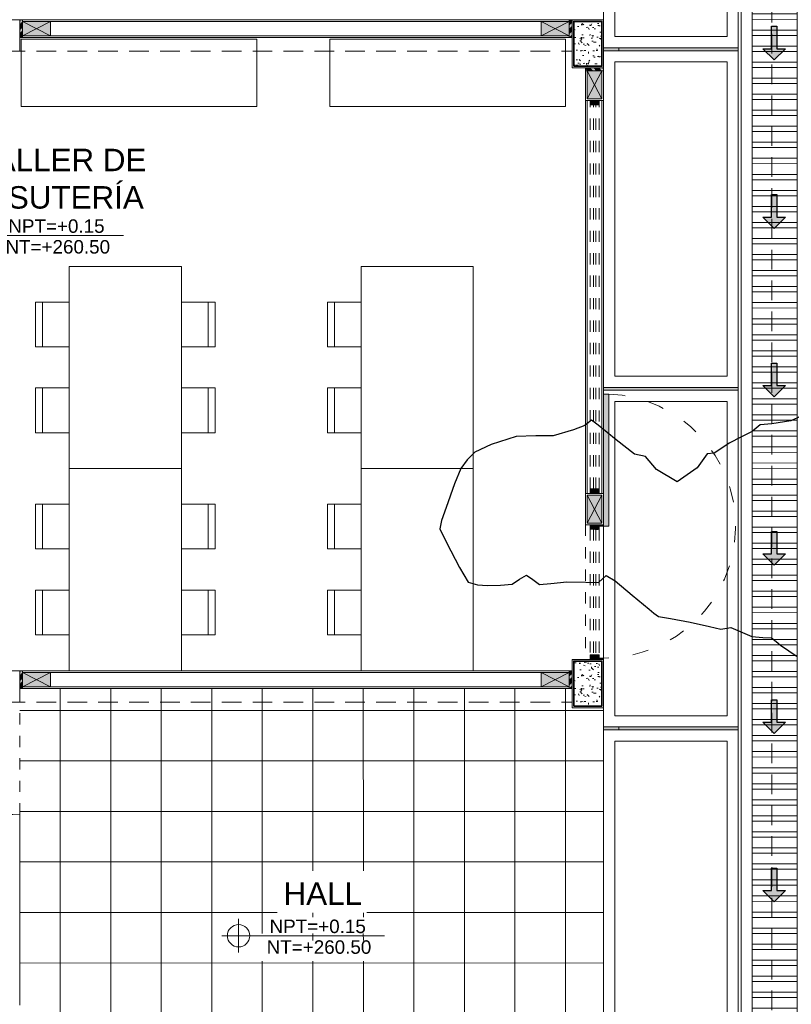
# Model space of a CAD drawing. Header units: millimetres. Extents: x -8931983 to 9630244, y 4 to 18563053.
# Tile 139 of 256: x 349109.39 to 349116.26, y 9281972.63 to 9281981.4. Entities that reach past the tile are written whole.
import ezdxf

# ---------------------------------------------------------------- set-up
doc = ezdxf.new("R2010")
doc.units = ezdxf.units.MM
doc.set_wipeout_variables(frame=1)
for name, pattern in [('01 nivel$0$HIDDEN2', [0.1875, 0.125, -0.0625]), ('ACAD_ISO03W100', [30, 12, -18]), ('CONTINUA', [0]), ('DASHED2', [0.375, 0.25, -0.125]), ('HIDDEN', [9.524999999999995, 6.349999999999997, -3.174999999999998])]:
    doc.linetypes.add(name, pattern=pattern)
for name, color, linetype, lineweight in [('.', 7, 'Continuous', 0), ('0_ CUNETAS', 151, 'Continuous', 5), ('0_PROYECCIONES 1', 1, 'DASHED2', 0), ('0_TARRAJEO', 32, 'Continuous', 0), ('0_VANOS', 30, 'Continuous', 9), ('COLUMNAS', 3, 'Continuous', 35), ('COLUMNETAS TOP', 253, 'Continuous', 0), ('CUNETAS', 5, 'Continuous', 0), ('G-ANNO-DIMS', 7, 'Continuous', 5), ('JUNTAS DE DILATACIÓN', 160, 'CONTINUA', 9), ('LPUERTAS', 7, 'Continuous', 5), ('MURO', 133, 'Continuous', 15), ('Proyecciones 2', 251, 'HIDDEN', 5), ('PUERTAS-1.5', 1, 'Continuous', 9), ('TARRAJEO', 32, 'Continuous', 0), ('TEXTO AMBIENTES', 7, 'Continuous', 30), ('vereda', 254, 'Continuous', 5)]:
    doc.layers.add(name, color=color, linetype=linetype, lineweight=lineweight)
for name, color, linetype, lineweight, true_color in [('0_COLUMNA ACHURADO', 250, 'Continuous', 0, 0x363636), ('0_TEXTURA PISOS', 252, 'Continuous', 0, 0x8c8c8c), ('LMOBILIARIO', 252, 'Continuous', 5, 0x898989)]:
    doc.layers.add(name, color=color, linetype=linetype, lineweight=lineweight, true_color=true_color)
doc.layers.add('C-TOPO', color=7, linetype='Continuous')
doc.styles.add('Arial_1', font='arial.ttf', dxfattribs={"height": 0.15})

# ---------------------------------------------------------------- blocks, each defined once
blk = doc.blocks.new('00_PTA_ 01')
at = {"layer": 'PUERTAS-1.5', "true_color": 0xffffff}
h = blk.add_hatch(color=7, dxfattribs=at)
h.dxf.hatch_style = 1
h.paths.add_polyline_path([(1.970000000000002, 0.1050000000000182), (0.9900000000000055, 0.1049999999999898), (0.9900000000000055, 0.0649999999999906), (1.970000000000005, 0.0650000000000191)])
h = blk.add_hatch(color=7, dxfattribs=at)
h.dxf.hatch_style = 1
h.paths.add_polyline_path([(0, 0), (0.0349999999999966, 0), (0.0349999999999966, 0.0249999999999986), (0.009999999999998, 0.0250000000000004), (0.009999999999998, 0.0649999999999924), (0, 0.0649999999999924)])
h = blk.add_hatch(color=7, dxfattribs=at)
h.dxf.hatch_style = 1
h.paths.add_polyline_path([(1, 3.6e-15), (1, 0.0649999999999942), (0.9900000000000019, 0.0649999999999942), (0.9900000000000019, 0.0250000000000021), (0.9650000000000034, 0.0250000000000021), (0.9650000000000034, 3.6e-15)])
at = {"layer": 'PUERTAS-1.5'}
for points in [[(1.970000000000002, 0.1050000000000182), (0.9900000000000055, 0.1049999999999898), (0.9900000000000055, 0.0649999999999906), (1.970000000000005, 0.0650000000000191)], [(0, 0), (0.0349999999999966, 0), (0.0349999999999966, 0.0249999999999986), (0.009999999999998, 0.0250000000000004), (0.009999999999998, 0.0649999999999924), (0, 0.0649999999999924)], [(1, 3.6e-15), (1, 0.0649999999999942), (0.9900000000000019, 0.0649999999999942), (0.9900000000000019, 0.0250000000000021), (0.9650000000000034, 0.0250000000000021), (0.9650000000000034, 3.6e-15)]]:
    blk.add_lwpolyline(points, close=True, dxfattribs=at)
at = {"layer": 'PUERTAS-1.5', "linetype": 'ACAD_ISO03W100', "ltscale": 0.01}
blk.add_arc((0.9904164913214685, 0.0645919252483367), 0.9804165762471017, 2.362126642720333, 179.9761520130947, dxfattribs=at)
at = {"layer": 'PUERTAS-1.5', "linetype": 'HIDDEN', "ltscale": 0.25}
blk.add_arc((0.9900000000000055, 0.0650000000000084), 0.9799999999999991, 359.9999999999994, 1.2213e-12, dxfattribs=at)
blk = doc.blocks.new('JUNTA VEREDA')
at = {"layer": '.', "true_color": 0x939598}
h = blk.add_hatch(dxfattribs=at)
h.set_pattern_fill('ANGLE', color=252)
h.set_pattern_definition([(0, (0, 0), (0, 6.985), [5.08, -1.905]), (90, (0, 0), (-6.985, 4e-16), [5.08, -1.905])])
h.paths.add_polyline_path([(-0.01331989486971, 1.200000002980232), (0.0120801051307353, 1.200000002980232), (0.0120801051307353, 0), (-0.01331989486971, 0)])
h = blk.add_hatch(color=252, dxfattribs=at)
h.dxf.hatch_style = 1
h.paths.add_polyline_path([(0.0120801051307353, 1.200000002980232), (-0.01331989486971, 1.200000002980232), (-0.01331989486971, 0), (0.0120801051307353, 0)])
at = {"layer": '0_TEXTURA PISOS'}
h = blk.add_hatch(dxfattribs=at)
h.set_pattern_fill('ANGLE', color=256)
h.set_pattern_definition([(0, (-5477.766061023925, -1210.968031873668), (0, 6.985), [5.08, -1.905]), (90, (-5477.766061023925, -1210.968031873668), (-6.985, 4e-16), [5.08, -1.905])])
h.paths.add_polyline_path([(-0.01331989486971, 1.200000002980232), (0.0120801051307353, 1.200000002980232), (0.0120801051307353, 0), (-0.01331989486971, 0)])
at = {"layer": 'vereda'}
blk.add_lwpolyline([(-0.01331989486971, 1.200000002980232), (0.0120801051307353, 1.200000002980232), (0.0120801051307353, 0), (-0.01331989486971, 0)], close=True, dxfattribs=at)
blk = doc.blocks.new('verda pg edf 04')
at = {"layer": 'vereda', "elevation": -20.54863760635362}
for points in [[(0.0149999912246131, -3.035827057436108), (0.0150000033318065, -6.035827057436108), (1.214999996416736, -6.035827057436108), (1.214999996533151, -3.035827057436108)], [(0.1149999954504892, -3.135827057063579), (0.1149999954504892, -5.935827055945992), (1.114999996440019, -5.935827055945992), (1.114999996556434, -3.135827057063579)], [(0.0150000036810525, -6.061227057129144), (0.0149999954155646, -9.061227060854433), (1.214999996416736, -9.061227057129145), (1.214999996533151, -6.061227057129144)], [(0.1149999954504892, -6.161227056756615), (0.1149999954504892, -8.961227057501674), (1.114999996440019, -8.961227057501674), (1.114999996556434, -6.161227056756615)], [(0.0149999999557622, -9.08662705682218), (0.0150000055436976, -12.08662705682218), (1.215030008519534, -12.08662705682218), (1.215030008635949, -9.08662705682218)], [(0.1150300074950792, -9.186627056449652), (0.1150300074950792, -11.98662705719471), (1.115030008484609, -11.98662705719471), (1.115030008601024, -9.186627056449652)], [(0.0150000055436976, -12.11202695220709), (0.0150000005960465, -15.11202788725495), (1.215030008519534, -15.11202705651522), (1.215030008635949, -12.11202705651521)], [(0.1150300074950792, -12.21202705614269), (0.1150300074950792, -15.01202705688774), (1.115030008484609, -15.01202705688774), (1.115030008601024, -12.21202705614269)]]:
    blk.add_lwpolyline(points, close=True, dxfattribs=at)
at = {"layer": 'vereda', "rotation": 270}
for p in [(0.0150000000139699, -6.049146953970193, -20.54863760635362), (0.014999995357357, -9.074546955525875, -41.097275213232), (0.0150000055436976, -12.09994695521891, -20.54863760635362)]:
    blk.add_blockref('JUNTA VEREDA', p, dxfattribs=at)
blk = doc.blocks.new('VEREDA EDF 04 PGG')
at = {"lineweight": 5}
blk.add_blockref('verda pg edf 04', (-1.215000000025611, -0.8150000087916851, 20.54863760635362), dxfattribs=at)
at = {"layer": 'LPUERTAS', "xscale": -1.199999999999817, "yscale": 1.199999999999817, "zscale": 1.199999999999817, "rotation": 270}
blk.add_blockref('00_PTA_ 01', (-1.27800000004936, -12.30000438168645, 20.54863760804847), dxfattribs=at)
blk = doc.blocks.new('topooooo')
at = {"layer": 'C-TOPO', "color": 252, "linetype": 'Continuous', "lineweight": 25, "true_color": 0x939598, "elevation": 2.117999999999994, "flags": 128}
blk.add_lwpolyline([(-139.6419434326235, -181.9323983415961), (-139.7308871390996, -182.1111128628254), (-139.8455026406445, -182.2405142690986), (-139.9211841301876, -182.3140000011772), (-139.9358947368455, -182.4061052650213), (-139.9787973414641, -182.5031405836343), (-140.0279999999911, -182.6157241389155), (-140.0540731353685, -182.702360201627), (-140.073424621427, -182.7685753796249), (-140.1183141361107, -182.8140000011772), (-140.1083736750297, -182.9668415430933), (-140.1648909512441, -183.1771090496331), (-140.3760909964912, -183.209192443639), (-140.5279999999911, -183.1826690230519), (-140.6135717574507, -183.2284282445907), (-140.8224419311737, -183.2335543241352), (-141.0279999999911, -183.236535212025), (-141.1024360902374, -183.2395639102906), (-141.1200930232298, -183.3140000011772), (-141.1718427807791, -183.4089912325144), (-141.277857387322, -183.564142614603), (-141.3972373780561, -183.6629052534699), (-141.5279999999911, -183.7790053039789), (-141.6534326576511, -183.9743051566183), (-141.720515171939, -184.1214848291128), (-141.7304376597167, -184.2170702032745), (-141.7251685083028, -184.3140000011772), (-141.6804553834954, -184.4543175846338), (-141.6047328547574, -184.6659304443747), (-141.5629946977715, -184.7790053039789), (-141.5279999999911, -184.8472661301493), (-141.4040072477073, -184.9032594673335), (-141.172515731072, -185.0015429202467), (-141.0279999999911, -185.0525129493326), (-140.9513648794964, -185.0164828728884), (-140.8776577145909, -184.9643422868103), (-140.7904950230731, -184.8891555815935), (-140.7159781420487, -184.8140000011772), (-140.6932515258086, -184.7395921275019), (-140.6689836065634, -184.6730163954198), (-140.6004279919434, -184.6669449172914), (-140.5279999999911, -184.6632550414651), (-140.4553072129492, -184.5919033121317), (-140.3541343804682, -184.487865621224), (-140.2224471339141, -184.3841693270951), (-140.1322701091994, -184.3140000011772), (-140.1201052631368, -184.221894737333), (-140.0279999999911, -184.2097298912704), (-139.8312765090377, -184.2095137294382), (-139.6322701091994, -184.2097298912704), (-139.5797795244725, -184.20980142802), (-139.5279999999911, -184.2071841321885), (-139.4340971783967, -184.1539598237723), (-139.2803584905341, -184.0663584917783), (-139.1223381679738, -183.9877189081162), (-139.0279999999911, -183.9413809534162), (-138.9689817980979, -183.8730182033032), (-138.8830519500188, -183.8482163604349), (-138.7756415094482, -183.8140000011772), (-138.6936108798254, -183.75761074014), (-138.6301400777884, -183.7118599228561), (-138.5795331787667, -183.7100413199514), (-138.5279999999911, -183.7107551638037), (-138.3499222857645, -183.6947593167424)], dxfattribs=at)
blk = doc.blocks.new('*U3822')
at = {"layer": '.', "lineweight": 30}
h = blk.add_hatch(color=1, dxfattribs=at)
h.dxf.hatch_style = 1
h.paths.add_polyline_path([(-0.0249999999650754, -0.0500000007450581), (-0.0999999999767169, -0.0500000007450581), (0, -0.150000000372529), (0.1000000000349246, -0.0500000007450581), (0.0250000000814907, -0.0500000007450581), (0.0250000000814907, 0.1499999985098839), (-0.0249999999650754, 0.1499999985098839)])
at = {"layer": '0_ CUNETAS', "color": 1, "lineweight": 30}
blk.add_lwpolyline([(-0.099999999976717, -0.0500000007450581), (-0.0249999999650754, -0.0500000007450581), (-0.0249999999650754, 0.1499999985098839), (0.0250000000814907, 0.1499999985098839), (0.0250000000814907, -0.0500000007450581), (0.1000000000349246, -0.0500000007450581), (0, -0.150000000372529)], close=True, dxfattribs=at)
blk = doc.blocks.new('*U3849')
at = {"layer": '0_ CUNETAS', "color": 0, "linetype": 'ByBlock', "lineweight": -2, "transparency": 16777216}
for p in [(1.8e-15, 30), (1.7e-15, 28.5), (1.7e-15, 27), (1.6e-15, 25.5), (1.5e-15, 24), (1.4e-15, 22.5)]:
    blk.add_blockref('*U3822', p, dxfattribs=at)
blk = doc.blocks.new('red drenaje')
at = {"layer": '0_ CUNETAS', "lineweight": 0}
h = blk.add_hatch(dxfattribs=at)
h.set_pattern_fill('ANSI32', color=256, scale=0.015, angle=135)
h.set_pattern_definition([(180, (7.209970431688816, 111.0331056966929), (0, -0.142875), []), (180, (7.162345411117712, 111.080730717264), (0, -0.142875), [])])
h.paths.add_polyline_path([(-34.72003029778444, 70.02810567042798), (-35.1200302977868, 70.02810567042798), (-35.12003029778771, 32.39097884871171), (-34.72003029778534, 32.55666427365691)])
for p, q in [((-35.22003029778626, 70.02810567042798), (-35.22003029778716, 32.34955749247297)), ((-35.12003029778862, 70.02810567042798), (-35.12003029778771, 32.39097884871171))]:
    blk.add_line(p, q, dxfattribs=at)
blk.add_lwpolyline([(-35.12003029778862, 70.02810567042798), (-34.72003029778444, 70.02810567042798), (-34.72003029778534, 32.55666427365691), (-35.12003029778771, 32.39097884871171), (-35.1200302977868, 70.02810567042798)], dxfattribs=at)
blk.add_blockref('*U3849', (-34.92570145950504, 33.1941974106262), dxfattribs=at)
blk = doc.blocks.new('columnas bloque talleres')
at = {"layer": '0_COLUMNA ACHURADO'}
h = blk.add_hatch(dxfattribs=at)
h.set_pattern_fill('AR-CONC', color=256, scale=0.00088, angle=90.00000000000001)
h.set_pattern_definition([(140, (-11248.81727244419, -3100.792211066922), (0.0140263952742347, 0.1603225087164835), [0.016764, -0.184404]), (85.00000000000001, (-11248.81727244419, -3100.792211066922), (-0.1681300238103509, -0.0310142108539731), [0.0134112, -0.1475237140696]), (190.4514447, (-11248.81610358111, -3100.778850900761), (-0.1541036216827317, 0.1293082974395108), [0.014247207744, -0.156719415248]), (136.1842, (-11248.86197644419, -3100.792211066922), (0.0369972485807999, 0.2385495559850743), [0.025146, -0.2766059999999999]), (186.63555761, (-11248.85889336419, -3100.772331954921), (-0.2177349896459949, 0.2089156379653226), [0.0213708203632, -0.2350793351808]), (81.18415117, (-11248.86197644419, -3100.792211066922), (-0.2177349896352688, 0.2089156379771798), [0.0201167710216, -0.2212845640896]), (111, (-11248.85080044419, -3100.769859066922), (0.0899933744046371, 0.1334206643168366), [0.016764, -0.184404]), (56.00000000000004, (-11248.85080044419, -3100.769859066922), (-0.1620854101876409, 0.0543857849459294), [0.0134112, -0.1475232]), (161.451445, (-11248.84330099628, -3100.758740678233), (-0.0720920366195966, 0.1878064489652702), [0.014247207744, -0.1567191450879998]), (127.5, (-11248.81727244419, -3100.792211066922), (-0.0744084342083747, 0.0027179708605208), [0, -0.14573504, 0, -0.1497584, 0, -0.148082]), (97.49999999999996, (-11248.81727244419, -3100.792211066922), (-0.0881589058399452, 0.0588013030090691), [0, -0.08538464, 0, -0.14238224, 0, -0.0564388]), (57.50000000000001, (-11248.81727244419, -3100.842056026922), (0.0050412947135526, 0.1193197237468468), [0, -0.05588, 0, -0.1743456, 0, -0.2313432]), (47.5, (-11248.81727244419, -3100.864408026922), (-0.0223753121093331, 0.1303536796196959), [0, -0.072644, 0, -0.11578336, 0, -0.1642872])])
h.paths.add_polyline_path([(-0.2499999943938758, -6.199999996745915), (-0.25, -5.799999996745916), (0, -5.799999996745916), (5.6061242e-09, -6.199999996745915)])
h = blk.add_hatch(dxfattribs=at)
h.set_pattern_fill('AR-CONC', color=256, scale=0.00088, angle=90.00000000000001)
h.set_pattern_definition([(140, (-11248.81727244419, -3106.59221107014), (0.0140263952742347, 0.1603225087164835), [0.016764, -0.184404]), (85.00000000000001, (-11248.81727244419, -3106.59221107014), (-0.1681300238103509, -0.0310142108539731), [0.0134112, -0.1475237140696]), (190.4514447, (-11248.81610358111, -3106.578850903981), (-0.1541036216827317, 0.1293082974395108), [0.014247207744, -0.156719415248]), (136.1842, (-11248.86197644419, -3106.59221107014), (0.0369972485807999, 0.2385495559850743), [0.025146, -0.2766059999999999]), (186.63555761, (-11248.85889336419, -3106.57233195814), (-0.2177349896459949, 0.2089156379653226), [0.0213708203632, -0.2350793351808]), (81.18415117, (-11248.86197644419, -3106.59221107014), (-0.2177349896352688, 0.2089156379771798), [0.0201167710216, -0.2212845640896]), (111, (-11248.85080044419, -3106.569859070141), (0.0899933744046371, 0.1334206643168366), [0.016764, -0.184404]), (56.00000000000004, (-11248.85080044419, -3106.569859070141), (-0.1620854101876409, 0.0543857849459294), [0.0134112, -0.1475232]), (161.451445, (-11248.84330099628, -3106.558740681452), (-0.0720920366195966, 0.1878064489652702), [0.014247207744, -0.1567191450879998]), (127.5, (-11248.81727244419, -3106.59221107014), (-0.0744084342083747, 0.0027179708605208), [0, -0.14573504, 0, -0.1497584, 0, -0.148082]), (97.49999999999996, (-11248.81727244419, -3106.59221107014), (-0.0881589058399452, 0.0588013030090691), [0, -0.08538464, 0, -0.14238224, 0, -0.0564388]), (57.50000000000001, (-11248.81727244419, -3106.64205603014), (0.0050412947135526, 0.1193197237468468), [0, -0.05588, 0, -0.1743456, 0, -0.2313432]), (47.5, (-11248.81727244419, -3106.664408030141), (-0.0223753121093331, 0.1303536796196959), [0, -0.072644, 0, -0.11578336, 0, -0.1642872])])
h.paths.add_polyline_path([(-0.2499999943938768, -11.90000000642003), (-0.25, -11.50000000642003), (0, -11.50000000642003), (5.6061232e-09, -11.90000000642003)])
at = {"layer": '0_TARRAJEO', "lineweight": 0}
for points, elevation in [([(-5.614999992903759, -5.784999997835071), (-5.184999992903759, -5.784999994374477), (-5.184999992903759, -6.064999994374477), (-5.614999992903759, -6.06499999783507)], -8.151346e-10), ([(-0.2649999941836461, -6.214999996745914), (-0.2650000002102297, -5.784999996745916), (0.0149999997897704, -5.784999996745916), (0.0150000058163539, -6.214999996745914)], 8.474217e-10), ([(-0.2649999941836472, -11.91500000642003), (-0.2650000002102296, -11.48500000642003), (0.0149999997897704, -11.48500000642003), (0.0150000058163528, -11.91500000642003)], 1.6948434e-09), ([(-5.61499999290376, -11.58500000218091), (-5.18499999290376, -11.58499999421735), (-5.18499999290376, -11.86499999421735), (-5.61499999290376, -11.86500000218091)], -8.151346e-10)]:
    blk.add_lwpolyline(points, close=True, dxfattribs=dict(at, elevation=elevation))
at = {"layer": 'COLUMNAS', "color": 6}
for points, elevation in [([(-0.2499999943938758, -6.199999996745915), (-0.25, -5.799999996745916), (0, -5.799999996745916), (5.6061242e-09, -6.199999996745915)], 8.474217e-10), ([(-0.2499999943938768, -11.90000000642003), (-0.25, -11.50000000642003), (0, -11.50000000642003), (5.6061232e-09, -11.90000000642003)], 1.6948434e-09)]:
    blk.add_lwpolyline(points, close=True, dxfattribs=dict(at, elevation=elevation))
blk = doc.blocks.new('*U1095')
at = {"linetype": 'Continuous', "true_color": 0xbebebe}
for points in [[(3032.131410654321, 1351.188780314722), (3032.131410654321, 1351.268780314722), (3032.171410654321, 1351.268780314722), (3032.171410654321, 1351.188780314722)], [(3035.591415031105, 1351.188780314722), (3035.591415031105, 1351.268780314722), (3035.631415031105, 1351.268780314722), (3035.631415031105, 1351.188780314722)]]:
    blk.add_hatch(color=9, dxfattribs=at).paths.add_polyline_path(points)
at = {"layer": '0_VANOS', "linetype": 'Continuous'}
for p, q in [((3032.131410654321, 1351.268780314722), (3032.171410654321, 1351.268780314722)), ((3032.131410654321, 1351.268780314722), (3032.131410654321, 1351.188780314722)), ((3032.171410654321, 1351.268780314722), (3032.171410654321, 1351.188780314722)), ((3035.591415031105, 1351.188780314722), (3035.591415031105, 1351.268780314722)), ((3035.591415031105, 1351.268780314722), (3035.631415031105, 1351.268780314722)), ((3035.631415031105, 1351.268780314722), (3035.631415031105, 1351.188780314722)), ((3032.171410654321, 1351.188780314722), (3032.131410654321, 1351.188780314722)), ((3035.631415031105, 1351.188780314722), (3035.591415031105, 1351.188780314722))]:
    blk.add_line(p, q, dxfattribs=at)
at = {"layer": '0_VANOS', "linetype": '01 nivel$0$HIDDEN2', "ltscale": 0.5}
for p, q in [((3032.170780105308, 1351.268780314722), (3035.590784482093, 1351.268780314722)), ((3032.171410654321, 1351.238780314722), (3035.591415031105, 1351.238780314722)), ((3032.171410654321, 1351.218780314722), (3035.591415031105, 1351.218780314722)), ((3032.171410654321, 1351.188780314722), (3035.591415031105, 1351.188780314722))]:
    blk.add_line(p, q, dxfattribs=at)
at = {"layer": '0_VANOS', "linetype": '01 nivel$0$HIDDEN2'}
blk.add_line((3035.591415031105, 1351.268780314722), (3035.631415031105, 1351.268780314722), dxfattribs=at)
blk = doc.blocks.new('Cotas de elevación - M_Cota de elevación - Destino rellenado-517392-Nivel 1')
at = {"layer": 'G-ANNO-DIMS'}
for p, q in [((0, -0.0015), (0, 0.0015)), ((-0.0015, 0), (0.013, 0))]:
    blk.add_line(p, q, dxfattribs=at)
blk.add_circle((0, 0), 0.001, dxfattribs=at)
blk = doc.blocks.new('*U1568')
for points in [[(0, -0.04999999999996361), (0.040000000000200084, -0.04999999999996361), (0.040000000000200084, 0.010000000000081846), (0.025000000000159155, 0.010000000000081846), (0.025000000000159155, 0.050000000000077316), (0, 0.050000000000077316)], [(1.000000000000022, -0.0499999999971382), (0.9599999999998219, -0.0499999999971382), (0.9599999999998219, 0.010000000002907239), (0.9749999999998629, 0.010000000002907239), (0.9749999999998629, 0.05000000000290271), (1.000000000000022, 0.05000000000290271)]]:
    blk.add_wipeout(points)
blk.add_wipeout([(0.024999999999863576, 0.049999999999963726), (0.024999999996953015, 1.000000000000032), (0.06499999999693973, 1.000000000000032), (0.06499999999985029, 0.04999999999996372)])
blk.add_arc((0.0211382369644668, 0.0473718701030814), 0.9538653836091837, 0.1578639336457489, 87.08142791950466)
blk = doc.blocks.new('MESA')
at = {"layer": 'LMOBILIARIO', "lineweight": 0}
for p, q in [((-0.584274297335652, 0.7374515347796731), (-0.1842742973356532, 0.7374515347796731)), ((0.1814517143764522, 0.7374515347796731), (0.5814517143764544, 0.7374515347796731)), ((0.9000000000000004, 0.5), (0.9000000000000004, -0.5)), ((-0.584274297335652, -0.7374515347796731), (-0.1842742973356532, -0.7374515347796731)), ((0.1814517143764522, -0.7374515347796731), (0.5814517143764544, -0.7374515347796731))]:
    blk.add_line(p, q, dxfattribs=at)
for points in [[(-0.584274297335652, 0.5), (-0.584274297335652, 0.7999999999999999), (-0.1842742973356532, 0.7999999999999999), (-0.1842742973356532, 0.5)], [(0.5814517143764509, 0.5), (0.5814517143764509, 0.7999999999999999), (0.1814517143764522, 0.7999999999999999), (0.1814517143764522, 0.5)], [(0.9000000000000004, -0.5), (-0.9000000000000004, -0.5), (-0.9000000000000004, 0.5), (0.9000000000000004, 0.5)], [(-0.584274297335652, -0.5), (-0.584274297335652, -0.7999999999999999), (-0.1842742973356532, -0.7999999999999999), (-0.1842742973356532, -0.5)], [(0.5814517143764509, -0.5), (0.5814517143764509, -0.7999999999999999), (0.1814517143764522, -0.7999999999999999), (0.1814517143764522, -0.5)]]:
    blk.add_lwpolyline(points, dxfattribs=at)
blk = doc.blocks.new('moviliario bisuteria')
at = {"layer": 'LMOBILIARIO', "lineweight": 0}
for p, q in [((-1.237451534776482, -0.3157257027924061), (-1.237451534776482, -0.7157257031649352)), ((-1.237451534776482, -1.081451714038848), (-1.237451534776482, -1.481451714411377)), ((0, -1.800000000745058), (-1, -1.800000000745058))]:
    blk.add_line(p, q, dxfattribs=at)
for points in [[(-1, -1.800000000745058), (-1, 0), (0, 0), (0, -1.800000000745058)], [(-1, -0.3157257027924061), (-1.299999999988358, -0.3157257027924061), (-1.299999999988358, -0.7157257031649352), (-1, -0.7157257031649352)], [(-1, -1.481451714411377), (-1.299999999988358, -1.481451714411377), (-1.299999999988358, -1.081451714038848), (-1, -1.081451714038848)]]:
    blk.add_lwpolyline(points, dxfattribs=at)
blk = doc.blocks.new('*U1274')
at = {"linetype": 'Continuous', "true_color": 0xbebebe}
for points in [[(3032.131410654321, 1351.188780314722), (3032.131410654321, 1351.268780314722), (3032.171410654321, 1351.268780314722), (3032.171410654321, 1351.188780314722)], [(3033.291410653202, 1351.188780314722), (3033.291410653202, 1351.268780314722), (3033.331410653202, 1351.268780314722), (3033.331410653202, 1351.188780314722)]]:
    blk.add_hatch(color=9, dxfattribs=at).paths.add_polyline_path(points)
at = {"layer": '0_VANOS', "linetype": 'Continuous'}
for p, q in [((3032.131410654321, 1351.268780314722), (3032.171410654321, 1351.268780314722)), ((3032.131410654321, 1351.268780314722), (3032.131410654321, 1351.188780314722)), ((3032.171410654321, 1351.268780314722), (3032.171410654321, 1351.188780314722)), ((3033.291410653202, 1351.188780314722), (3033.291410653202, 1351.268780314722)), ((3033.291410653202, 1351.268780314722), (3033.331410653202, 1351.268780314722)), ((3033.331410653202, 1351.268780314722), (3033.331410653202, 1351.188780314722)), ((3032.171410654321, 1351.188780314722), (3032.131410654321, 1351.188780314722)), ((3033.331410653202, 1351.188780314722), (3033.291410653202, 1351.188780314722))]:
    blk.add_line(p, q, dxfattribs=at)
at = {"layer": '0_VANOS', "linetype": '01 nivel$0$HIDDEN2', "ltscale": 0.5}
for p, q in [((3032.170780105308, 1351.268780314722), (3033.29078010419, 1351.268780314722)), ((3032.171410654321, 1351.238780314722), (3033.291410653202, 1351.238780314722)), ((3032.171410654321, 1351.218780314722), (3033.291410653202, 1351.218780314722)), ((3032.171410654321, 1351.188780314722), (3033.291410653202, 1351.188780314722))]:
    blk.add_line(p, q, dxfattribs=at)
at = {"layer": '0_VANOS', "linetype": '01 nivel$0$HIDDEN2'}
blk.add_line((3033.291410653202, 1351.268780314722), (3033.331410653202, 1351.268780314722), dxfattribs=at)
blk = doc.blocks.new('bloque pg edf 04')
at = {"layer": '.', "true_color": 0xadddf7, "transparency": 33554572}
h = blk.add_hatch(color=141, dxfattribs=at)
h.dxf.hatch_style = 1
h.paths.add_polyline_path([(-5.174999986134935, 29.33000002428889), (-5.199999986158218, 29.33000002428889), (-5.199999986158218, 29.17000002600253), (-5.174999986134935, 29.17000002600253)])
h = blk.add_hatch(color=141, dxfattribs=at)
h.dxf.hatch_style = 1
h.paths.add_polyline_path([(-0.279999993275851, 29.33000002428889), (-0.3049999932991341, 29.33000002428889), (-0.3049999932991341, 29.17000002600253), (-0.279999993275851, 29.17000002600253)])
h = blk.add_hatch(color=141, dxfattribs=at)
h.dxf.hatch_style = 1
h.paths.add_polyline_path([(-0.1599999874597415, 28.9000000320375), (-0.1599999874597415, 28.87500003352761), (1.25728548e-08, 28.87500003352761), (1.25728548e-08, 28.9000000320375)])
h = blk.add_hatch(color=141, dxfattribs=at)
h.dxf.hatch_style = 1
h.paths.add_polyline_path([(-5.174999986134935, 23.53000002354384), (-5.199999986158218, 23.53000002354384), (-5.199999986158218, 23.37000002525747), (-5.174999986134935, 23.37000002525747)])
h = blk.add_hatch(color=141, dxfattribs=at)
h.dxf.hatch_style = 1
h.paths.add_polyline_path([(-0.2799999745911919, 23.53000002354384), (-0.3049999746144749, 23.53000002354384), (-0.3049999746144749, 23.37000002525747), (-0.2799999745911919, 23.37000002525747)])
at = {"layer": '0_TEXTURA PISOS'}
h = blk.add_hatch(dxfattribs=at)
h.set_pattern_fill('_USER', color=256, scale=0.45, angle=180, style=0, double=1, pattern_type=0)
h.set_pattern_definition([(180, (-5.199999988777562, 23.24989947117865), (-1e-16, -0.45), []), (270, (-5.199999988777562, 23.24989947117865), (0.45, -1e-16), [])])
edge = h.paths.add_edge_path()
edge.add_line((1.25728548e-08, 23.20000002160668), (-0.2799999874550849, 23.20000001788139))
edge.add_line((-0.2799999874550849, 23.20000001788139), (-0.279999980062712, 23.37000002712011))
edge.add_line((-0.279999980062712, 23.37000002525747), (-5.199999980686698, 23.37000002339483))
edge.add_line((-5.199999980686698, 23.37000002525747), (-5.199999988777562, 23.21000003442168))
edge.add_line((-5.199999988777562, 23.21000003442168), (-5.199999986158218, 19.54999988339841))
edge.add_line((-5.199999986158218, 19.54999988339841), (-3.999999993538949, 19.5499999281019))
edge.add_line((-3.999999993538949, 19.5499999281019), (-3.999999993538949, 19.55000007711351))
edge.add_line((-3.999999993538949, 19.55000007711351), (-3.719999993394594, 19.55000007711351))
edge.add_line((-3.719999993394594, 19.55000007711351), (-3.719999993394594, 19.55000026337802))
edge.add_line((-3.719999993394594, 19.55000026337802), (-2.819999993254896, 19.55000007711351))
edge.add_line((-2.819999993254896, 19.55000007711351), (-1.132943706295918, 19.55000007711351))
edge.add_arc((-0.181138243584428, 19.48734601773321), 0.9538653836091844, 92.63557146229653, 176.2338506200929, ccw=False)
edge.add_line((-0.2250000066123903, 20.44020241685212), (-0.2250000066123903, 20.43997414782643))
edge.add_line((-0.2250000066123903, 20.43997414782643), (-0.185000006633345, 20.43997414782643))
edge.add_line((-0.185000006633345, 20.43997414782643), (-0.185000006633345, 19.55000006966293))
edge.add_line((-0.185000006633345, 19.55000006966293), (6.5774657e-09, 19.55000007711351))
edge.add_line((6.5774657e-09, 19.55000007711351), (1.25728548e-08, 23.20000002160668))
edge = h.paths.add_edge_path(flags=16)
edge.add_arc((-3.250194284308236, 21.16879628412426), 0.1000000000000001, 0, 360)
edge = h.paths.add_edge_path(flags=17)
edge.add_arc((-0.181138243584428, 19.48734601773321), 0.9538653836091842, 92.63557146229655, 176.2338531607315)
edge.add_line((-1.132943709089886, 19.55000003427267), (-0.2250000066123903, 19.55000006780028))
edge.add_line((-0.2250000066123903, 19.55000006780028), (-0.2250000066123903, 20.44020241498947))
h.paths.add_polyline_path([(-3.043066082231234, 20.94204609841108), (-2.051060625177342, 20.94204609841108), (-2.051060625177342, 21.1893312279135), (-3.043066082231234, 21.1893312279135)], flags=16)
h.paths.add_polyline_path([(-2.906170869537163, 21.33423943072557), (-2.107262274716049, 21.33423943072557), (-2.107262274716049, 21.74638131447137), (-2.906170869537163, 21.74638131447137)], flags=16)
h.paths.add_polyline_path([(-3.017244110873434, 21.12666731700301), (-2.099890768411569, 21.12666731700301), (-2.099890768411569, 21.37395244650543), (-3.017244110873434, 21.37395244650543)], flags=16)
at = {"layer": 'COLUMNETAS TOP', "true_color": 0xc0c0c0}
for points in [[(-5.174999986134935, 29.31500002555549), (-4.924999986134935, 29.31500002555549), (-4.924999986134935, 29.18500002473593), (-5.174999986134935, 29.18500002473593)], [(-0.3049999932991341, 29.31500002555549), (-0.5549999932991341, 29.31500002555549), (-0.5549999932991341, 29.18500002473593), (-0.3049999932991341, 29.18500002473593)], [(-0.1449999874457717, 28.87500003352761), (-0.1449999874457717, 28.62500003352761), (-0.0149999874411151, 28.62500003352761), (-0.0149999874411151, 28.87500003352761)], [(-0.1450000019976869, 24.84499565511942), (-0.1450000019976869, 25.09499565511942), (-0.015000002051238, 25.09499565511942), (-0.015000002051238, 24.84499565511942)], [(-5.174999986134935, 23.51500002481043), (-4.924999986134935, 23.51500002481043), (-4.924999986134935, 23.38500002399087), (-5.174999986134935, 23.38500002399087)], [(-0.3049999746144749, 23.51500002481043), (-0.554999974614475, 23.51500002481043), (-0.554999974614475, 23.38500002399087), (-0.3049999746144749, 23.38500002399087)]]:
    blk.add_hatch(color=9, dxfattribs=at).paths.add_polyline_path(points)
at = {"layer": 'JUNTAS DE DILATACIÓN'}
h = blk.add_hatch(dxfattribs=at)
h.set_pattern_fill('ANSI34', color=256, scale=0.0029, angle=0.0939636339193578)
h.set_pattern_definition([(45.09396363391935, (-5591.845869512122, -1503.8118949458), (-0.0391281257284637, 0.0389999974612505), []), (45.09396363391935, (-5591.832848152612, -1503.811873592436), (-0.0391281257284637, 0.0389999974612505), []), (45.09396363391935, (-5591.819826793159, -1503.811852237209), (-0.0391281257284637, 0.0389999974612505), []), (45.09396363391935, (-5591.80680540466, -1503.811830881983), (-0.0391281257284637, 0.0389999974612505), [])])
h.paths.add_polyline_path([(-5.199999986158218, 29.33000002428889), (-5.174999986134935, 29.33000002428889), (-5.174999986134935, 29.17000002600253), (-5.199999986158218, 29.17000002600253)])
h = blk.add_hatch(dxfattribs=at)
h.set_pattern_fill('ANSI34', color=256, scale=0.0029, angle=0.0939636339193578)
h.set_pattern_definition([(45.09396363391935, (-5587.225869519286, -1503.8118949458), (-0.0391281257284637, 0.0389999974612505), []), (45.09396363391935, (-5587.212848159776, -1503.811873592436), (-0.0391281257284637, 0.0389999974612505), []), (45.09396363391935, (-5587.199826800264, -1503.811852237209), (-0.0391281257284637, 0.0389999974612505), []), (45.09396363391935, (-5587.186805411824, -1503.811830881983), (-0.0391281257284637, 0.0389999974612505), [])])
h.paths.add_polyline_path([(-0.279999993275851, 29.33000002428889), (-0.3049999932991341, 29.33000002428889), (-0.3049999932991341, 29.17000002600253), (-0.279999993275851, 29.17000002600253)])
h = blk.add_hatch(dxfattribs=at)
h.set_pattern_fill('ANSI34', color=256, scale=0.0029, angle=90.09396363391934)
h.set_pattern_definition([(135.0939636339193, (1532.981894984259, -5558.045869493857), (-0.0389999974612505, -0.0391281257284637), []), (135.0939636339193, (1532.981873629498, -5558.032848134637), (-0.0389999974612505, -0.0391281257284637), []), (135.0939636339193, (1532.981852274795, -5558.019826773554), (-0.0389999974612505, -0.0391281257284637), []), (135.0939636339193, (1532.981830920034, -5558.006805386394), (-0.0389999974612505, -0.0391281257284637), [])])
h.paths.add_polyline_path([(-0.1599999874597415, 28.9000000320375), (-0.1599999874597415, 28.87500003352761), (1.25728548e-08, 28.87500003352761), (1.25728548e-08, 28.9000000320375)])
h = blk.add_hatch(dxfattribs=at)
h.set_pattern_fill('ANSI34', color=256, scale=0.0029, angle=0.0939636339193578)
h.set_pattern_definition([(45.09396363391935, (-5591.845869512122, -1509.611894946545), (-0.0391281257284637, 0.0389999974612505), []), (45.09396363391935, (-5591.832848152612, -1509.611873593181), (-0.0391281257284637, 0.0389999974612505), []), (45.09396363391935, (-5591.819826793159, -1509.611852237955), (-0.0391281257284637, 0.0389999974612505), []), (45.09396363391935, (-5591.80680540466, -1509.611830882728), (-0.0391281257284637, 0.0389999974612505), [])])
h.paths.add_polyline_path([(-5.199999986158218, 23.53000002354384), (-5.174999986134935, 23.53000002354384), (-5.174999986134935, 23.37000002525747), (-5.199999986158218, 23.37000002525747)])
h = blk.add_hatch(dxfattribs=at)
h.set_pattern_fill('ANSI34', color=256, scale=0.0029, angle=0.0939636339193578)
h.set_pattern_definition([(45.09396363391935, (-5587.225869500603, -1509.611894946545), (-0.0391281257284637, 0.0389999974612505), []), (45.09396363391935, (-5587.212848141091, -1509.611873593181), (-0.0391281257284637, 0.0389999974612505), []), (45.09396363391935, (-5587.19982678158, -1509.611852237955), (-0.0391281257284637, 0.0389999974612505), []), (45.09396363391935, (-5587.186805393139, -1509.611830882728), (-0.0391281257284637, 0.0389999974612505), [])])
h.paths.add_polyline_path([(-0.2799999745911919, 23.53000002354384), (-0.3049999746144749, 23.53000002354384), (-0.3049999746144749, 23.37000002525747), (-0.2799999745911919, 23.37000002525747)])
at = {"layer": '0_PROYECCIONES 1', "ltscale": 0.7}
for points, elevation in [([(-12.32985116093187, 36.63000003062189), (1.50014883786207, 36.63000003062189), (1.50014883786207, -1.499999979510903), (-12.32985116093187, -1.499999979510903)], 20.54863760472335), ([(-0.2799998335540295, 23.25000003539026), (-0.2799998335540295, 23.53000003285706), (-10.5499998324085, 23.53000002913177), (-10.5499998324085, 23.25000003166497)], 20.54863760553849)]:
    blk.add_lwpolyline(points, close=True, dxfattribs=dict(at, elevation=elevation))
blk.add_lwpolyline([(-0.279999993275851, 29.05000002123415), (-0.279999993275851, 29.33000001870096), (-10.54999999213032, 29.33000001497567), (-10.54999999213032, 29.05000001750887)], close=True, dxfattribs=at)
at = {"layer": '0_TEXTURA PISOS'}
blk.add_line((1.25728548e-08, 23.20000002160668, 20.54863760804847), (6.5774657e-09, 19.55000007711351), dxfattribs=at)
at = {"layer": 'COLUMNETAS TOP'}
for p, q in [((-4.924999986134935, 29.31500002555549, 61.64591281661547), (-5.174999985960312, 29.18500002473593, 61.64591281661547)), ((-5.174999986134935, 29.31500002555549, 61.64591281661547), (-4.924999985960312, 29.18500002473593, 61.64591281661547)), ((-0.5549999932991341, 29.31500002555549, 20.54863760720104), (-0.3049999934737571, 29.18500002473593, 20.54863760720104)), ((-0.3049999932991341, 29.31500002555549, 20.54863760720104), (-0.5549999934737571, 29.18500002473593, 20.54863760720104)), ((-0.1449999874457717, 28.62500003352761, 20.54863760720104), (-0.0149999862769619, 28.87500003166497, 20.54863760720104)), ((-0.1449999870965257, 28.87500003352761, 20.54863760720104), (-0.0149999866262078, 28.62500003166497, 20.54863760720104)), ((-0.1450000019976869, 25.09499565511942), (-0.0150000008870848, 24.84499565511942)), ((-0.1450000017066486, 24.84499565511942), (-0.0150000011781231, 25.09499565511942)), ((-4.924999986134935, 23.51500002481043, 61.64591281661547), (-5.174999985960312, 23.38500002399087, 61.64591281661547)), ((-5.174999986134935, 23.51500002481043, 61.64591281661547), (-4.924999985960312, 23.38500002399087, 61.64591281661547)), ((-0.554999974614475, 23.51500002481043, 20.54863760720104), (-0.3049999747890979, 23.38500002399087, 20.54863760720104)), ((-0.3049999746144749, 23.51500002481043, 20.54863760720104), (-0.5549999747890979, 23.38500002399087, 20.54863760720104))]:
    blk.add_line(p, q, dxfattribs=at)
for points, elevation in [([(-5.174999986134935, 29.31500002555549), (-4.924999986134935, 29.31500002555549), (-4.924999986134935, 29.18500002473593), (-5.174999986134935, 29.18500002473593)], 61.64591281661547), ([(-0.3049999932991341, 29.31500002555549), (-0.5549999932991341, 29.31500002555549), (-0.5549999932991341, 29.18500002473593), (-0.3049999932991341, 29.18500002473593)], 20.54863760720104), ([(-0.1449999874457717, 28.87500003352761), (-0.1449999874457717, 28.62500003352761), (-0.0149999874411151, 28.62500003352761), (-0.0149999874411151, 28.87500003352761)], 20.54863760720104), ([(-0.1450000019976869, 24.84499565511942), (-0.1450000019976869, 25.09499565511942), (-0.015000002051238, 25.09499565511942), (-0.015000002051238, 24.84499565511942)], 8.474217e-10), ([(-5.174999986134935, 23.51500002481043), (-4.924999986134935, 23.51500002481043), (-4.924999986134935, 23.38500002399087), (-5.174999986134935, 23.38500002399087)], 61.64591281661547), ([(-0.3049999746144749, 23.51500002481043), (-0.554999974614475, 23.51500002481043), (-0.554999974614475, 23.38500002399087), (-0.3049999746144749, 23.38500002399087)], 20.54863760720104)]:
    blk.add_lwpolyline(points, close=True, dxfattribs=dict(at, elevation=elevation))
at = {"layer": 'JUNTAS DE DILATACIÓN'}
for points, elevation in [([(-5.199999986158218, 29.33000002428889), (-5.174999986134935, 29.33000002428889), (-5.174999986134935, 29.17000002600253), (-5.199999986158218, 29.17000002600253)], 61.64591281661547), ([(-0.279999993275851, 29.33000002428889), (-0.3049999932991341, 29.33000002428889), (-0.3049999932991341, 29.17000002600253), (-0.279999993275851, 29.17000002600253)], 20.54863760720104), ([(-0.1599999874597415, 28.9000000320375), (-0.1599999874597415, 28.87500003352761), (1.25728548e-08, 28.87500003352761), (1.25728548e-08, 28.9000000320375)], 20.54863760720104), ([(-5.199999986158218, 23.53000002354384), (-5.174999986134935, 23.53000002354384), (-5.174999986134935, 23.37000002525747), (-5.199999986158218, 23.37000002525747)], 61.64591281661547), ([(-0.2799999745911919, 23.53000002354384), (-0.3049999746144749, 23.53000002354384), (-0.3049999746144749, 23.37000002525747), (-0.2799999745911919, 23.37000002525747)], 20.54863760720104)]:
    blk.add_lwpolyline(points, close=True, dxfattribs=dict(at, elevation=elevation))
at = {"layer": 'LMOBILIARIO', "lineweight": 0}
for points in [[(-5.187727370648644, 28.55705204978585), (-3.087360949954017, 28.55705204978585), (-3.087360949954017, 29.15705204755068), (-5.187727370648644, 29.15705204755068)], [(-2.438959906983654, 28.55705204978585), (-0.3385934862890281, 28.55705204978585), (-0.3385934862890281, 29.15705204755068), (-2.438959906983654, 29.15705204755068)]]:
    blk.add_lwpolyline(points, close=True, dxfattribs=at)
at = {"layer": 'MURO'}
for p, q in [((-0.5549999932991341, 29.31500002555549), (-4.924999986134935, 29.31500002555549)), ((-0.5549999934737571, 29.18500002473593), (-4.924999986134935, 29.18500002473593)), ((-0.1450004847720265, 28.61000003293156), (-0.1449524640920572, 25.10999565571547)), ((-0.0150005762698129, 28.61000003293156), (-0.0149433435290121, 25.10999565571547)), ((-0.554999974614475, 23.51500002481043), (-4.924999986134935, 23.51500002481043)), ((-0.5549999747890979, 23.38500002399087), (-4.924999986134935, 23.38500002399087))]:
    blk.add_line(p, q, dxfattribs=at)
at = {"layer": 'Proyecciones 2', "linetype": 'DASHED2', "ltscale": 0.3, "elevation": 20.54863760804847}
blk.add_lwpolyline([(1.11758709e-08, 23.63000002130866), (-5.48316166e-08, 24.8300000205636), (-0.1599999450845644, 24.8300000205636), (-0.1599998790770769, 23.63000002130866)], close=True, dxfattribs=at)
at = {"layer": 'TARRAJEO'}
for p, q in [((-0.3049999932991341, 29.33000002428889), (-5.174999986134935, 29.33000002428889, 61.64591281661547)), ((-5.174999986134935, 29.17000002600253, 61.64591281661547), (-5.174999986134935, 29.33000001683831, 61.64591281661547)), ((-0.3049999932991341, 29.17000002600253), (-5.174999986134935, 29.17000002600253, 61.64591281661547)), ((-0.1600000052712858, 28.61000003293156), (-0.1600000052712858, 25.10999565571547)), ((-5.4133125e-09, 28.61000003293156), (4.8894435e-09, 25.10999565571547)), ((-0.3049999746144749, 23.53000002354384), (-5.174999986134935, 23.53000003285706, 61.64591281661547)), ((-5.174999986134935, 23.37000002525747, 61.64591281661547), (-5.174999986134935, 23.53000002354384, 61.64591281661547)), ((-0.3049999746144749, 23.37000002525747), (-5.174999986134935, 23.37000002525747, 61.64591281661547)), ((-5.199999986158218, 22.24999983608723), (-5.359999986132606, 22.24999983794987)), ((-5.199999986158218, 22.24999983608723), (-5.199999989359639, 20.55000007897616))]:
    blk.add_line(p, q, dxfattribs=at)
for points, elevation in [([(-0.1599999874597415, 28.87500003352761), (-0.1599999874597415, 28.61000003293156), (1.25728548e-08, 28.61000003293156), (1.25728548e-08, 28.87500003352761)], 20.54863760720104), ([(-0.1600000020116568, 24.82999565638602), (-0.1600000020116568, 25.10999565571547), (-2.0372681e-09, 25.10999565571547), (-2.0372681e-09, 24.82999565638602)], 8.474217e-10)]:
    blk.add_lwpolyline(points, close=True, dxfattribs=dict(at, elevation=elevation))
at = {"xscale": -1}
for name, p, rotation in [('*U1095', (-1351.308780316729, -3007.021414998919), 270), ('*U1274', (1351.148780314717, 3056.961410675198, 20.54863760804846), 90)]:
    blk.add_blockref(name, p, dxfattribs=dict(at, rotation=rotation))
at = {"color": 252, "lineweight": 0, "true_color": 0x939598, "rotation": 270}
for p in [(-4.260000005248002, 26.23000003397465), (-4.260000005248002, 24.43000003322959)]:
    blk.add_blockref('MESA', p, dxfattribs=at)
at = {"lineweight": 5}
for p in [(-1.160000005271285, 27.13000003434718), (-1.160000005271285, 25.33000003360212)]:
    blk.add_blockref('moviliario bisuteria', p, dxfattribs=at)
at = {"layer": 'TEXTO AMBIENTES', "xscale": 99.99999999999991, "yscale": 99.99999999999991, "zscale": 99.99999999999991}
for p in [(-5.576823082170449, 27.40764496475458), (-3.250194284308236, 21.16879628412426, 20.54863760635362)]:
    blk.add_blockref('Cotas de elevación - M_Cota de elevación - Destino rellenado-517392-Nivel 1', p, dxfattribs=at)
at = {"layer": 'vereda'}
blk.add_blockref('columnas bloque talleres', (-0.0149999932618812, 35.11500002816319, 20.54863760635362), dxfattribs=at)
at = {"layer": 'TEXTO AMBIENTES', "char_height": 0.2, "attachment_point": 1, "style": 'Arial_1'}
for s, insert, width in [('\\pxqc;TALLER DE BISUTERÍA', (-6.006846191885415, 28.18030398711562), 2.349898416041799), ('\\pxqc;HALL', (-3.34021737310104, 21.64344816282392, 20.54863760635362), 1.679416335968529)]:
    blk.add_mtext(s, dxfattribs=dict(at, insert=insert, width=width))
at = {"layer": 'TEXTO AMBIENTES', "char_height": 0.12, "width": 0.9021418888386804, "attachment_point": 1, "line_spacing_factor": 0.9417779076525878, "style": 'Arial_1'}
for s, insert in [('NPT=+0.15', (-5.301103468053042, 27.55104123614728)), ('NT=+260.50', (-5.326925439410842, 27.36642001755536)), ('NPT=+0.15', (-2.974474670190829, 21.31219255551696, 20.54863760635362)), ('NT=+260.50', (-3.000296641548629, 21.12757133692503, 20.54863760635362))]:
    blk.add_mtext(s, dxfattribs=dict(at, insert=insert))
at = {"layer": '0_VANOS', "xscale": -1, "rotation": 90}
blk.add_blockref('*U1568', (-5.249999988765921, 23.25000003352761, 20.54863760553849), dxfattribs=at)
at = {"layer": 'Proyecciones 2', "linetype": 'DASHED2', "ltscale": 0.3, "elevation": 20.54863760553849}
blk.add_lwpolyline([(-5.359999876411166, 23.25000003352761), (-5.360025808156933, 22.25000004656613), (-5.200025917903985, 22.25000004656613), (-5.199999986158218, 23.25000003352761)], close=True, dxfattribs=at)

msp = doc.modelspace()

# ---------------------------------------------------------------- linework, layer by layer
at = {"layer": 'TARRAJEO'}
msp.add_lwpolyline([(349103.7596656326, 9281987.204492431), (349114.5896656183, 9281987.204492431), (349114.5896656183, 9281952.07452054), (349103.7596656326, 9281952.07452054)], close=True, dxfattribs=at)

# ---------------------------------------------------------------- block references
at = {"lineweight": 5}
msp.add_blockref('VEREDA EDF 04 PGG', (349115.7896656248, 9281988.004492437), dxfattribs=at)
at = {"layer": 'vereda', "rotation": 320.4010421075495}
msp.add_blockref('topooooo', (349340.0046675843, 9282029.08654123, 261.841), dxfattribs=at)

# ---------------------------------------------------------------- next in the draw order: block references
at = {"lineweight": 5}
msp.add_blockref('bloque pg edf 04', (349114.589665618, 9281952.074492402), dxfattribs=at)

# ---------------------------------------------------------------- next in the draw order: block references
at = {"layer": 'CUNETAS', "color": 84, "lineweight": 30}
msp.add_blockref('red drenaje', (349151.0346959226, 9281918.001386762), dxfattribs=at)

doc.saveas('drawing.dxf')
